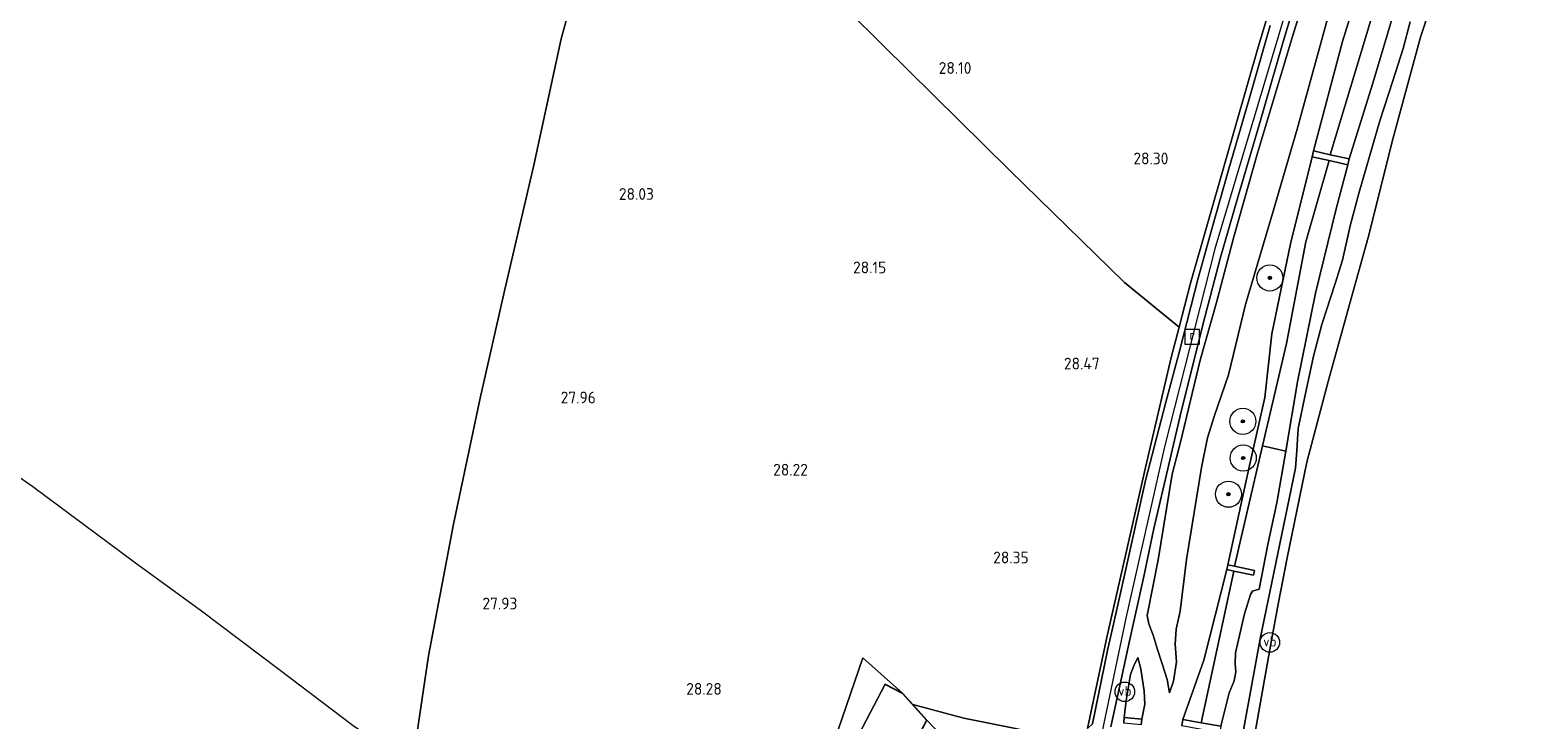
# Model space of a CAD drawing. Extents: x 184075 to 186166, y 346026 to 349063.
# Tile 38 of 136: x 184243 to 184474, y 347257 to 347363. Entities that reach past the tile are written whole.
import ezdxf
from ezdxf.enums import TextEntityAlignment as Align

# ---------------------------------------------------------------- set-up
doc = ezdxf.new("R2010")
doc.units = 0
for name, color, linetype, lineweight in [('B-ME-GR-BOOM-S', 90, 'Continuous', 25), ('B-ME-GR-BOUWLAND_AKKERBOUW-GV', 80, 'Continuous', 13), ('B-ME-GR-GRAS-GV', 60, 'Continuous', 13), ('B-ME-GW-OPHOGING_KRUIN-G', 90, 'Continuous', 18), ('B-ME-GW-TALUD_KRUIN-G', 90, 'Continuous', 18), ('B-ME-GW-TALUD_TEEN-G', 90, 'Continuous', 18), ('B-ME-KG-KADASTRAAL_DAKRAND-G', 170, 'Continuous', 18), ('B-ME-OB-BEKLEDING_BETON-GV', 253, 'Continuous', 18), ('B-ME-OB-BEKLEDING_STEEN-GV', 30, 'Continuous', 18), ('B-ME-OB-BEKLEDING_STORTSTEEN-GV', 30, 'Continuous', 18), ('B-ME-OB-OEVERVOORZIENING-G', 7, 'Continuous', 18), ('B-ME-OG-BEBOUWING_TRAP-GV', 7, 'Continuous', 18), ('B-ME-OG-BEBOUWING_WONINGBOUW-GV', 7, 'Continuous', 18), ('B-ME-OG-HOOGTEPUNT-S', 7, 'Continuous', 25), ('B-ME-OG-TERREIN_GROEN_TUIN-GV', 7, 'Continuous', 18), ('B-ME-OG-WATER_RIVIER-GV', 130, 'Continuous', 18), ('B-ME-RI-GWA_RIOOLPUT-S', 30, 'Continuous', 25), ('B-ME-VH-VERHARDING_ASFALT-GV', 252, 'Continuous', 18), ('B-ME-VW-VERKEERSTEKEN_BORD-S', 7, 'Continuous', 25), ('B-ME-VW-VERKEERSTEKEN_DRAAGCONSTRUCTIE-S', 7, 'Continuous', 25)]:
    doc.layers.add(name, color=color, linetype=linetype, lineweight=lineweight)
doc.styles.add('NLCS-ISO', font='NLCS-ISO.ttf')
doc.styles.add('NLCS-ISO-ANNOTATIVE-T18', font='NLCS-ISO.ttf', dxfattribs={"height": 1.8})

# ---------------------------------------------------------------- blocks, each defined once
blk = doc.blocks.new('SAL-HOOGTELABEL-SO')
at = {"color": 0, "linetype": 'ByBlock', "lineweight": -2, "style": 'NLCS-ISO-ANNOTATIVE-T18'}
blk.add_attdef('HOOGTE', text='', height=1.8, dxfattribs=at).set_placement((2.79, 0), align=Align.RIGHT)
blk = doc.blocks.new('SGR-BOOM_01-SO')
at = {"linetype": 'ByBlock', "lineweight": 18}
h = blk.add_hatch(color=0, dxfattribs=at)
h.dxf.hatch_style = 1
edge = h.paths.add_edge_path()
edge.add_arc((0, 0), 0.25, 0, 360)
at = {"color": 0, "linetype": 'ByBlock', "lineweight": 18}
for radius in [2, 0.25]:
    blk.add_circle((0, 0), radius, dxfattribs=at)
blk = doc.blocks.new('SIE-WEG_PAAL_VERKEERSBORD-SO')
at = {"color": 0, "linetype": 'ByBlock', "lineweight": 18}
blk.add_circle((0, 0), 1.5, dxfattribs=at)
at = {"color": 0, "linetype": 'ByBlock', "lineweight": 18, "style": 'NLCS-ISO'}
blk.add_text('vb', height=1.5, dxfattribs=at).set_placement((0, 0.13), align=Align.MIDDLE_CENTER)
blk = doc.blocks.new('SRI-PUT_INSPECTIEPUT_RIOOLPUT-SO')
at = {"color": 0, "linetype": 'ByBlock', "lineweight": 18}
blk.add_lwpolyline([(-1.12, -1.12), (1.12, -1.12), (1.12, 1.12), (-1.12, 1.12)], close=True, dxfattribs=at)
at = {"color": 0, "linetype": 'ByBlock', "lineweight": 18, "style": 'NLCS-ISO'}
blk.add_text('r', height=1.5, dxfattribs=at).set_placement((0, 0.28), align=Align.MIDDLE_CENTER)

msp = doc.modelspace()

# ---------------------------------------------------------------- linework, layer by layer
at = {"layer": 'B-ME-GR-BOUWLAND_AKKERBOUW-GV'}
for points in [[(184352.532, 347381.931, 28.033), (184373.977, 347360.633, 28.139), (184393.387, 347341.531, 28.339), (184411.026, 347324.301, 28.381), (184419.375, 347317.458, 28.423), (184418.147, 347312.8, 28.46), (184414.233, 347295.941, 28.29), (184408.354, 347270.159, 28.294), (184405.369, 347255.98, 28.325)], [(184328.614, 347375.971, 27.87), (184324.682, 347361.62, 27.944), (184320.524, 347342.285, 27.975), (184316.033, 347323.026, 27.946), (184312.269, 347306.561, 27.882), (184308.197, 347287.295, 27.847), (184304.368, 347267.107, 27.681), (184301.886, 347250.269, 27.936), (184292.819, 347256.416, 27.948), (184281.462, 347265.041, 27.996), (184269.574, 347273.98, 28.11), (184259.262, 347281.45, 28.251), (184243.772, 347293.008, 28.334), (184225.274, 347305.913, 28.479), (184212.228, 347314.592, 28.545), (184196.643, 347325.267, 28.65), (184184.089, 347333.85, 28.778), (184183.103, 347335.025, 28.773), (184174.938, 347340.204, 28.813), (184168.247, 347345.093, 29.085), (184164.947, 347345.358, 29.335), (184159.715, 347348.628, 29.335), (184139.182, 347362.889, 29.742), (184121.653, 347375.187, 30.272)], [(184301.886, 347250.269, 27.936), (184304.368, 347267.107, 27.681), (184308.197, 347287.295, 27.847), (184312.269, 347306.561, 27.882), (184316.033, 347323.026, 27.946), (184320.524, 347342.285, 27.975), (184324.682, 347361.62, 27.944), (184328.614, 347375.971, 27.87)], [(184402.95, 347254.24, 28.356), (184386.389, 347257.551, 28.272), (184378.584, 347259.662, 28.352), (184377.008, 347261.404, 28.352), (184370.924, 347266.825, 28.4), (184365.863, 347252.081, 28.4)]]:
    msp.add_polyline3d(points, dxfattribs=at)
at = {"layer": 'B-ME-GR-GRAS-GV'}
for points in [[(184421.146, 347324.176, 28.371), (184419.375, 347317.458, 28.423), (184411.026, 347324.301, 28.381), (184393.387, 347341.531, 28.339), (184373.977, 347360.633, 28.139), (184352.532, 347381.931, 28.033), (184335.292, 347398.915, 27.982), (184341.712, 347422.105, 27.851), (184345.595, 347435.809, 27.969), (184350.382, 347440.206, 27.935), (184371.841, 347420.844, 27.715), (184389.439, 347404.486, 27.779), (184408.692, 347386.882, 28.088), (184426.233, 347370.79, 28.237), (184432.926, 347365.115, 28.228), (184431.504, 347360.346, 28.286), (184426.32, 347342.377, 28.356)], [(184448.731, 347364.481, 23.77), (184442.503, 347343.876, 23.766), (184439.973, 347344.448, 25.689), (184444.39, 347361.237, 26.203), (184448.438, 347374.273, 26.23), (184452.244, 347387.73, 26.296), (184454.777, 347398.181, 26.393), (184459.838, 347414.735, 26.389), (184463.58, 347428.903, 26.385), (184466.776, 347427.461, 23.867), (184460.862, 347406.724, 23.894), (184455.059, 347385.64, 23.755)], [(184432.135, 347299.264, 23.807), (184427.869, 347280.84, 23.846), (184426.842, 347281.059, 24.7), (184430.043, 347295.798, 24.916), (184432.496, 347306.68, 25.152), (184433.605, 347316.445, 25.693), (184436.445, 347330.216, 25.778), (184439.772, 347343.559, 25.689), (184442.382, 347342.969, 23.766), (184438.787, 347330.52, 24.021), (184435.854, 347314.962, 23.766)], [(184425.175, 347267.971, 23.792), (184422.771, 347256.856, 23.981), (184419.959, 347257.352, 25.689), (184423.172, 347266.439, 25.477), (184426.687, 347280.336, 24.742), (184427.768, 347280.105, 23.796)], [(184414.144, 347259.726, 26.43), (184413.67, 347257.437, 26.426), (184410.973, 347257.695, 28.074), (184411.265, 347260.302, 28.16), (184411.911, 347264.271, 28.162), (184412.428, 347265.608, 28.074), (184413.072, 347266.857, 27.914), (184413.529, 347265.105, 27.462), (184414.05, 347261.709, 26.722)]]:
    msp.add_polyline3d(points, close=True, dxfattribs=at)
for points in [[(184442.123, 347364.683, 26.748), (184437.46, 347347.802, 26.539), (184433.663, 347334.859, 26.563), (184429.549, 347320.927, 26.578), (184426.961, 347310.163, 26.369), (184424.795, 347303.923, 26.423), (184423.748, 347300.497, 26.294), (184422.82, 347295.958, 26.237), (184420.525, 347281.851, 26.316), (184419.548, 347273.954, 26.215), (184418.908, 347271.183, 26.188), (184418.797, 347268.885, 26.175), (184418.982, 347266.196, 26.241), (184418.5, 347263.249, 26.333), (184417.897, 347261.44, 26.483), (184417.537, 347263.481, 26.922), (184416.784, 347265.914, 27.343), (184416.031, 347268.249, 27.76), (184415.416, 347270.269, 28.037), (184414.723, 347272.035, 28.147), (184414.464, 347273.291, 28.147), (184416.146, 347281.818, 28.142), (184418.306, 347294.962, 28.116), (184419.609, 347299.856, 28.108), (184422.627, 347312.406, 28.166), (184425.131, 347321.222, 28.174), (184427.788, 347331.31, 28.17), (184431.401, 347344.122, 28.174), (184436.76, 347361.999, 28.058), (184441.573, 347377.391, 28.074)], [(184441.573, 347377.391, 28.074), (184436.76, 347361.999, 28.058), (184431.401, 347344.122, 28.174), (184427.788, 347331.31, 28.17), (184425.131, 347321.222, 28.174), (184422.627, 347312.406, 28.166), (184419.609, 347299.856, 28.108), (184418.306, 347294.962, 28.116), (184416.146, 347281.818, 28.142), (184414.464, 347273.291, 28.147), (184414.723, 347272.035, 28.147), (184415.416, 347270.269, 28.037), (184416.031, 347268.249, 27.76), (184416.784, 347265.914, 27.343), (184417.537, 347263.481, 26.922), (184417.897, 347261.44, 26.483), (184418.5, 347263.249, 26.333), (184418.982, 347266.196, 26.241), (184418.797, 347268.885, 26.175), (184418.908, 347271.183, 26.188), (184419.548, 347273.954, 26.215), (184420.525, 347281.851, 26.316), (184422.82, 347295.958, 26.237), (184423.748, 347300.497, 26.294), (184424.795, 347303.923, 26.423), (184426.961, 347310.163, 26.369), (184429.549, 347320.927, 26.578), (184433.663, 347334.859, 26.563), (184437.46, 347347.802, 26.539), (184442.123, 347364.683, 26.748)], [(184448.438, 347374.273, 26.23), (184444.39, 347361.237, 26.203), (184439.973, 347344.448, 25.689), (184439.772, 347343.559, 25.689), (184436.445, 347330.216, 25.778), (184433.605, 347316.445, 25.693), (184432.496, 347306.68, 25.152), (184430.043, 347295.798, 24.916), (184426.842, 347281.059, 24.7), (184426.687, 347280.336, 24.742), (184423.172, 347266.439, 25.477), (184419.959, 347257.352, 25.689), (184419.79, 347256.391, 25.716)], [(184408.918, 347256.247, 28.255), (184410.272, 347262.331, 28.278), (184411.835, 347269.605, 28.267), (184413.966, 347279.295, 28.209), (184415.529, 347286.604, 28.166), (184417.294, 347294.23, 28.178), (184419.531, 347303.877, 28.166), (184423.005, 347317.796, 28.228), (184425.668, 347327.988, 28.236), (184428.427, 347337.512, 28.278), (184431.719, 347348.627, 28.248), (184435.148, 347360.65, 28.159), (184438.394, 347371.459, 28.101)], [(184425.794, 347256.323, 21.968), (184427.073, 347261.459, 21.886), (184427.802, 347263.294, 21.743), (184428.09, 347264.69, 21.743), (184427.978, 347265.872, 21.832), (184428.025, 347267.569, 21.944), (184429.373, 347273.535, 21.875), (184430.326, 347276.504, 21.724), (184430.646, 347276.998, 21.643), (184431.635, 347277.348, 21.419), (184432.982, 347284.194, 21.419), (184434.336, 347290.57, 21.43), (184435.721, 347298.458, 21.566), (184437.506, 347309.078, 21.815), (184440.27, 347322.668, 21.923), (184443.436, 347335.568, 21.865), (184445.206, 347342.33, 21.975), (184445.41, 347343.219, 21.971), (184449.069, 347354.831, 21.896), (184453.675, 347370.302, 21.822)], [(184433.344, 347363.678, 28.209), (184430.071, 347352.246, 28.271), (184426.907, 347341.375, 28.329), (184424.465, 347332.69, 28.367), (184422.323, 347324.989, 28.336), (184419.444, 347313.787, 28.333), (184417.349, 347305.952, 28.333), (184414.239, 347293.979, 28.321), (184411.114, 347279.913, 28.329), (184409.332, 347271.989, 28.329), (184408.46, 347268.178, 28.329), (184406.102, 347256.726, 28.282), (184405.369, 347255.98, 28.325), (184408.354, 347270.159, 28.294), (184414.233, 347295.941, 28.29), (184418.147, 347312.8, 28.46), (184419.375, 347317.458, 28.423), (184421.146, 347324.176, 28.371), (184426.32, 347342.377, 28.356), (184431.504, 347360.346, 28.286), (184432.926, 347365.115, 28.228)], [(184454.766, 347364.21, 21.434), (184453.703, 347360.139, 21.527), (184452.14, 347355.184, 21.508), (184450.119, 347349.079, 21.508), (184448.568, 347343.592, 21.512), (184446.988, 347338.126, 21.461), (184445.575, 347332.979, 21.515), (184444.428, 347327.739, 21.485), (184443.313, 347324.128, 21.5), (184441.233, 347317.893, 21.543), (184439.97, 347313.033, 21.465), (184438.527, 347306.339, 21.442), (184437.625, 347301.937, 21.369), (184437.392, 347298.546, 21.291), (184437.21, 347295.869, 21.268), (184431.811, 347269.706, 21.387), (184425.785, 347236.786, 21.369)], [(184413.588, 347256.544, 26.432), (184413.67, 347257.437, 26.426), (184414.144, 347259.726, 26.43), (184414.05, 347261.709, 26.722), (184413.529, 347265.105, 27.462), (184413.072, 347266.857, 27.914), (184412.428, 347265.608, 28.074), (184411.911, 347264.271, 28.162), (184411.265, 347260.302, 28.16), (184410.973, 347257.695, 28.074), (184410.891, 347256.801, 28.08)], [(184380.742, 347257.278, 28.352), (184378.584, 347259.662, 28.352), (184386.389, 347257.551, 28.272), (184402.95, 347254.24, 28.356)]]:
    msp.add_polyline3d(points, dxfattribs=at)
at = {"layer": 'B-ME-GW-OPHOGING_KRUIN-G'}
msp.add_polyline3d([(184455.491, 347429.108, 27.959), (184441.258, 347384.398, 28.083), (184424.837, 347329.437, 28.326), (184417.143, 347299.137, 28.156), (184411.204, 347272.911, 28.218), (184407.143, 347253.365, 28.257), (184404.417, 347227.681, 28.373), (184402.385, 347197.524, 28.272), (184402.028, 347163.434, 27.828), (184403.036, 347135.292, 27.565), (184407.109, 347105.601, 27.503), (184412.504, 347080.544, 27.801), (184418.652, 347060.18, 27.975), (184424.4, 347043.965, 28.346)], dxfattribs=at)
at = {"layer": 'B-ME-GW-TALUD_KRUIN-G'}
for points in [[(184458.689, 347431.096, 27.884), (184453.519, 347414.357, 27.981), (184447.911, 347396.585, 28.035), (184441.573, 347377.391, 28.074), (184436.76, 347361.999, 28.058), (184431.401, 347344.122, 28.174), (184427.788, 347331.31, 28.17), (184425.131, 347321.222, 28.174), (184422.627, 347312.406, 28.166), (184419.609, 347299.856, 28.108), (184418.306, 347294.962, 28.116)], [(184463.58, 347428.903, 26.385), (184459.838, 347414.735, 26.389), (184454.777, 347398.181, 26.393), (184452.244, 347387.73, 26.296), (184448.438, 347374.273, 26.23), (184444.39, 347361.237, 26.203), (184439.973, 347344.448, 25.689)], [(184439.772, 347343.559, 25.689), (184436.445, 347330.216, 25.778), (184433.605, 347316.445, 25.693), (184432.496, 347306.68, 25.152), (184430.043, 347295.798, 24.916), (184426.842, 347281.059, 24.7)], [(184418.306, 347294.962, 28.116), (184416.146, 347281.818, 28.142), (184414.464, 347273.291, 28.147), (184414.723, 347272.035, 28.147), (184415.416, 347270.269, 28.037), (184416.031, 347268.249, 27.76), (184416.784, 347265.914, 27.343), (184417.537, 347263.481, 26.922), (184417.897, 347261.44, 26.483)], [(184426.687, 347280.336, 24.742), (184423.172, 347266.439, 25.477), (184419.959, 347257.352, 25.689)], [(184413.072, 347266.857, 27.914), (184412.428, 347265.608, 28.074), (184411.911, 347264.271, 28.162), (184411.265, 347260.302, 28.16), (184410.973, 347257.695, 28.074)]]:
    msp.add_polyline3d(points, dxfattribs=at)
at = {"layer": 'B-ME-GW-TALUD_TEEN-G'}
for points in [[(184461.353, 347429.765, 26.791), (184456.89, 347415.367, 26.849), (184451.686, 347398.04, 26.856), (184447.113, 347381.321, 26.791), (184442.123, 347364.683, 26.748), (184437.46, 347347.802, 26.539), (184433.663, 347334.859, 26.563), (184429.549, 347320.927, 26.578), (184426.961, 347310.163, 26.369), (184424.795, 347303.923, 26.423)], [(184417.897, 347261.44, 26.483), (184418.5, 347263.249, 26.333), (184418.982, 347266.196, 26.241), (184418.797, 347268.885, 26.175), (184418.908, 347271.183, 26.188), (184419.548, 347273.954, 26.215), (184420.525, 347281.851, 26.316), (184422.82, 347295.958, 26.237), (184423.748, 347300.497, 26.294), (184424.795, 347303.923, 26.423)], [(184413.67, 347257.437, 26.426), (184414.144, 347259.726, 26.43), (184414.05, 347261.709, 26.722), (184413.529, 347265.105, 27.462), (184413.072, 347266.857, 27.914)]]:
    msp.add_polyline3d(points, dxfattribs=at)
at = {"layer": 'B-ME-KG-KADASTRAAL_DAKRAND-G'}
msp.add_polyline3d([(184376.854, 347250.003, 30.716), (184372.272, 347252.326, 30.811), (184371.354, 347250.526, 30.339), (184368.621, 347251.785, 30.372), (184374.361, 347262.71, 30.363), (184376.977, 347261.363, 30.479), (184380.681, 347257.27, 30.637)], close=True, dxfattribs=at)
at = {"layer": 'B-ME-OB-BEKLEDING_BETON-GV'}
msp.add_polyline3d([(184432.982, 347284.194, 21.419), (184431.635, 347277.348, 21.419), (184430.646, 347276.998, 21.643), (184430.326, 347276.504, 21.724), (184429.373, 347273.535, 21.875), (184428.025, 347267.569, 21.944), (184427.978, 347265.872, 21.832), (184428.09, 347264.69, 21.743), (184427.802, 347263.294, 21.743), (184427.073, 347261.459, 21.886), (184425.794, 347256.323, 21.968), (184422.771, 347256.856, 23.981), (184425.175, 347267.971, 23.792), (184427.768, 347280.105, 23.796), (184430.792, 347279.459, 21.944), (184430.938, 347280.184, 21.91), (184427.869, 347280.84, 23.846), (184432.135, 347299.264, 23.807), (184435.721, 347298.458, 21.566), (184434.336, 347290.57, 21.43)], close=True, dxfattribs=at)
at = {"layer": 'B-ME-OB-BEKLEDING_STEEN-GV'}
for points in [[(184449.069, 347354.831, 21.896), (184445.41, 347343.219, 21.971), (184442.503, 347343.876, 23.766), (184448.731, 347364.481, 23.77), (184455.059, 347385.64, 23.755), (184460.862, 347406.724, 23.894), (184466.776, 347427.461, 23.867), (184469.632, 347426.173, 21.873), (184462.123, 347400.234, 21.888), (184458.393, 347386.412, 21.838), (184453.675, 347370.302, 21.822)], [(184437.506, 347309.078, 21.815), (184435.721, 347298.458, 21.566), (184432.135, 347299.264, 23.807), (184435.854, 347314.962, 23.766), (184438.787, 347330.52, 24.021), (184442.382, 347342.969, 23.766), (184445.206, 347342.33, 21.975), (184443.436, 347335.568, 21.865), (184440.27, 347322.668, 21.923)]]:
    msp.add_polyline3d(points, close=True, dxfattribs=at)
at = {"layer": 'B-ME-OB-BEKLEDING_STORTSTEEN-GV'}
for points in [[(184460.779, 347375.261, 20.981), (184456.382, 347361.855, 20.981), (184452.167, 347346.447, 20.981), (184448.365, 347331.178, 20.981), (184446.266, 347323.689, 20.981), (184442.226, 347309.126, 20.981), (184438.945, 347296.784, 20.981), (184435.945, 347282.145, 20.981), (184434.63, 347275.289, 20.981), (184433.413, 347268.941, 20.981), (184430.884, 347254.559, 20.981)], [(184425.785, 347236.786, 21.369), (184431.811, 347269.706, 21.387), (184437.21, 347295.869, 21.268), (184437.392, 347298.546, 21.291), (184437.625, 347301.937, 21.369), (184438.527, 347306.339, 21.442), (184439.97, 347313.033, 21.465), (184441.233, 347317.893, 21.543), (184443.313, 347324.128, 21.5), (184444.428, 347327.739, 21.485), (184445.575, 347332.979, 21.515), (184446.988, 347338.126, 21.461), (184448.568, 347343.592, 21.512), (184450.119, 347349.079, 21.508), (184452.14, 347355.184, 21.508), (184453.703, 347360.139, 21.527), (184454.766, 347364.21, 21.434)]]:
    msp.add_polyline3d(points, dxfattribs=at)
at = {"layer": 'B-ME-OB-OEVERVOORZIENING-G'}
msp.add_polyline3d([(184425.605, 347216.799, 20.981), (184426.615, 347231.139, 20.981), (184429.148, 347244.146, 20.981), (184430.884, 347254.559, 20.981), (184433.413, 347268.941, 20.981), (184434.63, 347275.289, 20.981), (184435.945, 347282.145, 20.981), (184438.945, 347296.784, 20.981), (184442.226, 347309.126, 20.981), (184446.266, 347323.689, 20.981), (184448.365, 347331.178, 20.981), (184452.167, 347346.447, 20.981), (184456.382, 347361.855, 20.981), (184460.779, 347375.261, 20.981), (184463.439, 347385.167, 20.981), (184466.679, 347398.117, 20.981), (184471.075, 347412.112, 20.981), (184474.342, 347424.221, 20.981)], dxfattribs=at)
at = {"layer": 'B-ME-OG-BEBOUWING_TRAP-GV'}
for points in [[(184445.41, 347343.219, 21.971), (184445.206, 347342.33, 21.975), (184442.382, 347342.969, 23.766), (184439.772, 347343.559, 25.689), (184439.973, 347344.448, 25.689), (184442.503, 347343.876, 23.766)], [(184430.938, 347280.184, 21.91), (184430.792, 347279.459, 21.944), (184427.768, 347280.105, 23.796), (184426.687, 347280.336, 24.742), (184426.842, 347281.059, 24.7), (184427.869, 347280.84, 23.846)], [(184413.67, 347257.437, 26.426), (184413.588, 347256.544, 26.432), (184410.891, 347256.801, 28.08), (184410.973, 347257.695, 28.074)], [(184425.794, 347256.323, 21.968), (184425.639, 347255.36, 21.948), (184422.573, 347255.9, 23.908), (184419.79, 347256.391, 25.716), (184419.959, 347257.352, 25.689), (184422.771, 347256.856, 23.981)]]:
    msp.add_polyline3d(points, close=True, dxfattribs=at)
at = {"layer": 'B-ME-OG-BEBOUWING_WONINGBOUW-GV'}
msp.add_polyline3d([(184380.742, 347257.278, 28.352), (184376.876, 347249.936, 28.352), (184372.293, 347252.259, 28.352), (184371.377, 347250.461, 28.352), (184368.552, 347251.761, 28.352), (184374.34, 347262.777, 28.352), (184377.008, 347261.404, 28.352), (184378.584, 347259.662, 28.352)], close=True, dxfattribs=at)
at = {"layer": 'B-ME-OG-TERREIN_GROEN_TUIN-GV'}
msp.add_polyline3d([(184370.924, 347266.825, 28.4), (184377.008, 347261.404, 28.352), (184374.34, 347262.777, 28.352), (184368.552, 347251.761, 28.352), (184371.377, 347250.461, 28.352), (184372.293, 347252.259, 28.352), (184376.876, 347249.936, 28.352), (184380.742, 347257.278, 28.352), (184387.427, 347250.252, 28.522), (184381.696, 347246.985, 28.63), (184374.519, 347243.14, 28.63), (184373.768, 347242.803, 28.626), (184365.673, 347239.46, 28.564), (184359.721, 347237.63, 28.523), (184365.863, 347252.081, 28.4)], close=True, dxfattribs=at)
at = {"layer": 'B-ME-OG-WATER_RIVIER-GV'}
msp.add_polyline3d([(184441.961, 347046.812, 20.981), (184436.693, 347067.71, 20.981), (184431.308, 347088.764, 20.981), (184426.439, 347114.219, 20.981), (184424.319, 347139.878, 20.981), (184423.104, 347158.667, 20.981), (184422.093, 347174.708, 20.981), (184422.852, 347183.35, 20.981), (184423.448, 347195.899, 20.981), (184425.605, 347216.799, 20.981), (184426.615, 347231.139, 20.981), (184429.148, 347244.146, 20.981), (184430.884, 347254.559, 20.981), (184433.413, 347268.941, 20.981), (184434.63, 347275.289, 20.981), (184435.945, 347282.145, 20.981), (184438.945, 347296.784, 20.981), (184442.226, 347309.126, 20.981), (184446.266, 347323.689, 20.981), (184448.365, 347331.178, 20.981), (184452.167, 347346.447, 20.981), (184456.382, 347361.855, 20.981), (184460.779, 347375.261, 20.981)], dxfattribs=at)
at = {"layer": 'B-ME-VH-VERHARDING_ASFALT-GV'}
for points in [[(184438.394, 347371.459, 28.101), (184435.148, 347360.65, 28.159), (184431.719, 347348.627, 28.248), (184428.427, 347337.512, 28.278), (184425.668, 347327.988, 28.236), (184423.005, 347317.796, 28.228), (184419.531, 347303.877, 28.166), (184417.294, 347294.23, 28.178), (184415.529, 347286.604, 28.166), (184413.966, 347279.295, 28.209), (184411.835, 347269.605, 28.267), (184410.272, 347262.331, 28.278), (184408.918, 347256.247, 28.255)], [(184406.102, 347256.726, 28.282), (184408.46, 347268.178, 28.329), (184409.332, 347271.989, 28.329), (184411.114, 347279.913, 28.329), (184414.239, 347293.979, 28.321), (184417.349, 347305.952, 28.333), (184419.444, 347313.787, 28.333), (184422.323, 347324.989, 28.336), (184424.465, 347332.69, 28.367), (184426.907, 347341.375, 28.329), (184430.071, 347352.246, 28.271), (184433.344, 347363.678, 28.209)]]:
    msp.add_polyline3d(points, dxfattribs=at)

# ---------------------------------------------------------------- block references
at = {"layer": 'B-ME-GR-BOOM-S'}
for p in [(184433.282, 347324.999, 26.279), (184429.146, 347303.032, 25.981), (184429.202, 347297.416, 25.954), (184426.941, 347291.872, 25.946)]:
    msp.add_blockref('SGR-BOOM_01-SO', p, dxfattribs=at)
at = {"layer": 'B-ME-OG-HOOGTEPUNT-S'}
for p, values in [((184384.77, 347356.262, 28.095), {'HOOGTE': '28.10'}), ((184414.946, 347342.397, 28.299), {'HOOGTE': '28.30'}), ((184336.123, 347336.958, 28.025), {'HOOGTE': '28.03'}), ((184371.72, 347325.709, 28.149), {'HOOGTE': '28.15'}), ((184404.412, 347310.986, 28.469), {'HOOGTE': '28.47'}), ((184327.23, 347305.786, 27.963), {'HOOGTE': '27.96'}), ((184359.716, 347294.724, 28.222), {'HOOGTE': '28.22'}), ((184393.536, 347281.284, 28.353), {'HOOGTE': '28.35'}), ((184315.203, 347274.236, 27.925), {'HOOGTE': '27.93'}), ((184346.52, 347261.158, 28.28), {'HOOGTE': '28.28'})]:
    msp.add_blockref('SAL-HOOGTELABEL-SO', p, dxfattribs=at).add_auto_attribs(values)
at = {"layer": 'B-ME-RI-GWA_RIOOLPUT-S'}
msp.add_blockref('SRI-PUT_INSPECTIEPUT_RIOOLPUT-SO', (184421.392, 347315.994, 28.199), dxfattribs=at)
at = {"layer": 'B-ME-VW-VERKEERSTEKEN_BORD-S'}
msp.add_blockref('SIE-WEG_PAAL_VERKEERSBORD-SO', (184433.278, 347269.168, 21.734), dxfattribs=at)
at = {"layer": 'B-ME-VW-VERKEERSTEKEN_DRAAGCONSTRUCTIE-S'}
msp.add_blockref('SIE-WEG_PAAL_VERKEERSBORD-SO', (184411.059, 347261.61, 28.224), dxfattribs=at)

doc.saveas('drawing.dxf')
